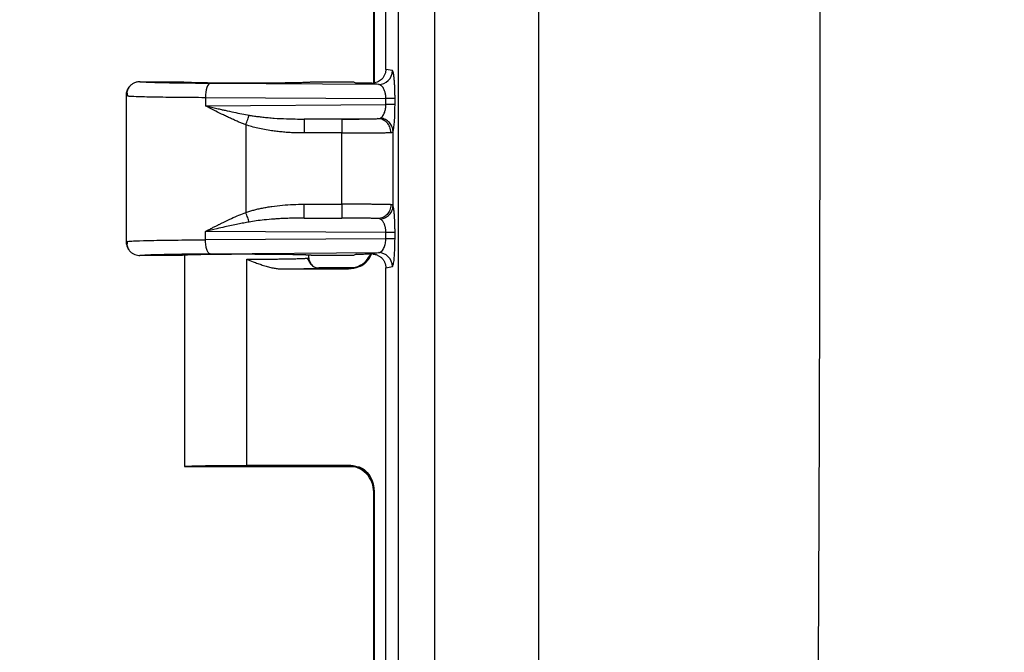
# Model space of a CAD drawing. Header units: inches. Extents: x 1.1 to 48.4, y 1.1 to 37.1.
# Tile 7 of 22: x 10.6 to 13.1, y 14.2 to 15.8. Entities that reach past the tile are written whole.
import ezdxf

# ---------------------------------------------------------------- set-up
doc = ezdxf.new("R2010")
doc.units = ezdxf.units.IN
doc.header["$LTSCALE"] = 4.5
doc.header["$MEASUREMENT"] = 0
doc.layers.add('DIMENSIONS', color=140, linetype='Continuous', lineweight=25)
doc.styles.add('SLDTEXTSTYLE0', font='TXT', dxfattribs={"width": 0.7})
doc.dimstyles.new('SLDDIMSTYLE0', dxfattribs={"dimtxt": 0.382324, "dimasz": 0.585, "dimexe": 0, "dimexo": 0.0625, "dimgap": 0.095581, "dimtad": 0, "dimtih": 1, "dimtoh": 1, "dimrnd": 1e-09, "dimzin": 12, "dimdsep": 46, "dimtxsty": 'SLDTEXTSTYLE0', "dimsah": 1, "dimcen": 0.09, "dimadec": 0, "dimazin": 3, "dimtfac": 1, "dimtofl": 0, "dimtmove": 0, "dimatfit": 3, "dimfxl": 0, "dimfrac": 2, "dimtolj": 1, "dimtzin": 12, "dimarcsym": 0})

# ---------------------------------------------------------------- blocks, each defined once
blk = doc.blocks.new('_D_4')
at = {"layer": 'DIMENSIONS'}
for p, q in [((12.677, 22.9128), (6.3961, 22.9128)), ((6.9586, 22.9128), (6.9586, 16.0077)), ((6.2315, 15.3145), (6.1031, 15.3145)), ((6.1031, 15.3145), (6.1031, 14.7069)), ((7.6856, 15.3145), (7.814, 15.3145)), ((7.814, 15.3145), (7.814, 14.7069)), ((6.1031, 14.7069), (6.2315, 14.7069)), ((7.814, 14.7069), (7.6856, 14.7069)), ((6.9586, 8.8878), (6.9586, 14.6213)), ((12.677, 8.8878), (6.3961, 8.8878))]:
    blk.add_line(p, q, dxfattribs=at)
for points in [[(6.9586, 22.9128), (6.8686, 22.3278), (7.0486, 22.3278)], [(6.9586, 8.8878), (7.0486, 9.4728), (6.8686, 9.4728)]]:
    blk.add_solid(points, dxfattribs=at)
at = {"layer": 'DIMENSIONS', "char_height": 0.375, "attachment_point": 1, "style": 'SLDTEXTSTYLE0'}
for s, insert in [('14.02', (6.2315, 15.8835)), ('356.2', (6.2315, 15.1903))]:
    blk.add_mtext(s, dxfattribs=dict(at, insert=insert))
blk = doc.blocks.new('_D_6')
at = {"layer": 'DIMENSIONS'}
for p, q in [((11.5295, 22.6028), (8.522, 22.6028)), ((9.0845, 22.6028), (9.0845, 16.0077)), ((8.3575, 15.3145), (8.2291, 15.3145)), ((8.2291, 15.3145), (8.2291, 14.7069)), ((9.8116, 15.3145), (9.94, 15.3145)), ((9.94, 15.3145), (9.94, 14.7069)), ((8.2291, 14.7069), (8.3575, 14.7069)), ((9.94, 14.7069), (9.8116, 14.7069)), ((9.0845, 9.1978), (9.0845, 14.6213)), ((11.5295, 9.1978), (8.522, 9.1978))]:
    blk.add_line(p, q, dxfattribs=at)
for points in [[(9.0845, 22.6028), (8.9945, 22.0178), (9.1745, 22.0178)], [(9.0845, 9.1978), (9.1745, 9.7828), (8.9945, 9.7828)]]:
    blk.add_solid(points, dxfattribs=at)
at = {"layer": 'DIMENSIONS', "char_height": 0.375, "attachment_point": 1, "style": 'SLDTEXTSTYLE0'}
for s, insert in [('13.41', (8.3575, 15.8835)), ('340.5', (8.3575, 15.1903))]:
    blk.add_mtext(s, dxfattribs=dict(at, insert=insert))
blk = doc.blocks.new('_D_7')
at = {"layer": 'DIMENSIONS'}
for p, q in [((12.8429, 23.5253), (4.2701, 23.5253)), ((4.8326, 23.5253), (4.8326, 16.0077)), ((4.1055, 15.3145), (3.9771, 15.3145)), ((3.9771, 15.3145), (3.9771, 14.7069)), ((5.5597, 15.3145), (5.688, 15.3145)), ((5.688, 15.3145), (5.688, 14.7069)), ((3.9771, 14.7069), (4.1055, 14.7069)), ((5.688, 14.7069), (5.5597, 14.7069)), ((4.8326, 8.2753), (4.8326, 14.6213)), ((12.8429, 8.2753), (4.2701, 8.2753))]:
    blk.add_line(p, q, dxfattribs=at)
for points in [[(4.8326, 23.5253), (4.7426, 22.9403), (4.9226, 22.9403)], [(4.8326, 8.2753), (4.9226, 8.8603), (4.7426, 8.8603)]]:
    blk.add_solid(points, dxfattribs=at)
at = {"layer": 'DIMENSIONS', "char_height": 0.375, "attachment_point": 1, "style": 'SLDTEXTSTYLE0'}
for s, insert in [('15.25', (4.1055, 15.8835)), ('387.4', (4.1055, 15.1903))]:
    blk.add_mtext(s, dxfattribs=dict(at, insert=insert))

msp = doc.modelspace()

# ---------------------------------------------------------------- linework, layer by layer
for p, q in [((11.542, 22.3172), (11.542, 9.4834)), ((11.8954, 21.2898), (11.8954, 10.5108)), ((11.5107, 15.6502), (11.5107, 16.6504)), ((11.4803, 15.6159), (11.4803, 16.0864)), ((11.4819, 15.6163), (11.4819, 16.088)), ((11.5272, 15.6469), (11.5107, 15.6502)), ((10.8917, 15.619), (10.9967, 15.619)), ((11.3242, 15.619), (11.4293, 15.619)), ((11.4293, 15.619), (11.4362, 15.6156)), ((10.8681, 15.61), (10.867, 15.6081)), ((11.4923, 15.6119), (11.0685, 15.6146)), ((11.4923, 15.6119), (11.4756, 15.6153)), ((10.8567, 15.5844), (10.8567, 15.2162)), ((10.8567, 15.584), (10.8632, 15.5832)), ((10.8567, 15.584), (10.8615, 15.5834)), ((11.0565, 15.5796), (11.5109, 15.5767)), ((11.0565, 15.5796), (11.0565, 15.5585)), ((11.5109, 15.5613), (11.5109, 15.5767)), ((11.5338, 15.5613), (11.5338, 15.5767)), ((11.0565, 15.5585), (11.5109, 15.5613)), ((11.5338, 15.5613), (11.5109, 15.5613)), ((11.3048, 15.525), (11.4901, 15.5261)), ((11.4, 15.525), (11.3048, 15.525)), ((11.1583, 15.5105), (11.1583, 15.2901)), ((11.4003, 15.49), (11.305, 15.49)), ((11.4003, 15.3106), (11.4003, 15.49)), ((11.5289, 15.3069), (11.5289, 15.4937)), ((11.305, 15.3106), (11.4003, 15.3106)), ((11.4901, 15.2745), (11.3048, 15.2756)), ((11.3048, 15.2756), (11.4, 15.2756)), ((11.0565, 15.221), (11.0565, 15.2421)), ((11.5109, 15.2392), (11.0565, 15.2421)), ((11.5109, 15.2238), (11.0565, 15.221)), ((11.5109, 15.2238), (11.5109, 15.2392)), ((11.5338, 15.2238), (11.5109, 15.2238)), ((11.5338, 15.2238), (11.5338, 15.2392)), ((10.8567, 15.2166), (10.864, 15.2172)), ((10.9967, 15.1815), (10.8917, 15.1815)), ((11.0042, 15.1815), (11.0042, 14.6503)), ((11.0685, 15.186), (11.4923, 15.1887)), ((11.1604, 14.653), (11.1604, 15.1722)), ((11.3218, 15.1602), (11.3138, 15.175)), ((11.3167, 15.1753), (11.3167, 15.1815)), ((11.3242, 15.1815), (11.3168, 15.1822)), ((11.4293, 15.1815), (11.3242, 15.1815)), ((11.4362, 15.185), (11.4293, 15.1815)), ((11.4756, 15.1853), (11.4923, 15.1887)), ((11.2404, 15.1479), (11.2797, 15.1479)), ((11.2515, 15.1476), (11.2718, 15.1479)), ((11.2515, 15.1476), (11.4169, 15.1476)), ((11.3232, 15.1584), (11.317, 15.1712)), ((11.4323, 15.1503), (11.3417, 15.1503)), ((11.4169, 15.1476), (11.4153, 15.1492)), ((11.5107, 15.1504), (11.5272, 15.1537)), ((11.5107, 14.1502), (11.5107, 15.1504)), ((11.4169, 14.653), (11.1604, 14.653)), ((11.4169, 14.653), (11.4153, 14.6514)), ((11.0042, 14.6503), (11.4323, 14.6503)), ((11.4438, 14.6488), (11.4323, 14.6503)), ((11.4819, 14.588), (11.4803, 14.5864)), ((11.4803, 14.1159), (11.4803, 14.5864)), ((11.4819, 14.1163), (11.4819, 14.588))]:
    msp.add_line(p, q)
msp.add_arc((11.4922, 15.6469), 0.035, 270.2071, 0.0027)
for points, knots in [([(11.6316, 22.3172), (11.6317, 22.3147), (11.6318, 22.3086), (11.6322, 22.2984), (11.6326, 22.2881), (11.6329, 22.2788), (11.6329, 22.2678), (11.6329, 22.251), (11.6329, 22.2283), (11.6329, 22.1949), (11.6329, 22.1533), (11.6329, 22.0866), (11.6329, 22.0032), (11.6329, 21.8698), (11.6329, 21.703), (11.6329, 21.3029), (11.6329, 20.4358), (11.6329, 18.5682), (11.6329, 15.9003), (11.6329, 13.2324), (11.6329, 11.3649), (11.6329, 10.4978), (11.6329, 10.0976), (11.6329, 9.9309), (11.6329, 9.7975), (11.6329, 9.7141), (11.6329, 9.6474), (11.6329, 9.6057), (11.6329, 9.5724), (11.6329, 9.5497), (11.6329, 9.5329), (11.6329, 9.5219), (11.6326, 9.5126), (11.6322, 9.5023), (11.6318, 9.492), (11.6317, 9.486), (11.6316, 9.4834)], [0, 0, 0, 0, 0.000594, 0.001405, 0.002395, 0.003006, 0.003569, 0.00498, 0.006929, 0.008878, 0.012775, 0.016673, 0.024469, 0.032264, 0.047855, 0.063447, 0.125811, 0.25054, 0.499997, 0.749455, 0.874184, 0.936548, 0.952139, 0.96773, 0.975526, 0.983321, 0.987219, 0.991117, 0.993066, 0.995015, 0.99642, 0.996987, 0.997592, 0.998589, 0.999402, 1, 1, 1, 1]), ([(12.5627, 21.2898), (12.564, 21.1987), (12.5667, 21.0171), (12.5705, 20.7458), (12.5741, 20.4765), (12.5774, 20.2089), (12.5808, 19.9184), (12.5843, 19.6052), (12.5887, 19.1561), (12.5935, 18.5951), (12.598, 17.9214), (12.6012, 17.2477), (12.6031, 16.574), (12.6037, 15.9003), (12.6031, 15.2266), (12.6012, 14.5529), (12.598, 13.8792), (12.5935, 13.2055), (12.5887, 12.6445), (12.5843, 12.1954), (12.5794, 11.7482), (12.5725, 11.1864), (12.566, 10.7373), (12.5627, 10.5108)], [0, 0, 0, 0, 0.025366, 0.050533, 0.075518, 0.100338, 0.125013, 0.156373, 0.187515, 0.250014, 0.312512, 0.375009, 0.437505, 0.5, 0.562495, 0.624991, 0.687488, 0.749986, 0.812485, 0.843625, 0.874987, 0.936952, 1, 1, 1, 1]), ([(11.5107, 15.6502), (11.5106, 15.649), (11.5106, 15.6466), (11.51, 15.643), (11.509, 15.6394), (11.5077, 15.636), (11.506, 15.6327), (11.504, 15.6295), (11.5012, 15.6261), (11.4973, 15.6225), (11.4921, 15.6192), (11.4858, 15.6165), (11.4812, 15.6158), (11.4788, 15.6154)], [0, 0, 0, 0, 0.070048, 0.140532, 0.211459, 0.282834, 0.354663, 0.426953, 0.499708, 0.609639, 0.729661, 0.85978, 1, 1, 1, 1]), ([(11.5297, 15.6413), (11.5296, 15.6419), (11.5293, 15.6432), (11.5288, 15.6446), (11.5283, 15.6458), (11.5278, 15.6467), (11.5274, 15.6468), (11.5272, 15.6469)], [0, 0, 0, 0, 0.1743085, 0.3614489, 0.5614197, 0.77425, 1, 1, 1, 1]), ([(10.8917, 15.619), (10.8904, 15.619), (10.8878, 15.6189), (10.8839, 15.6183), (10.88, 15.6171), (10.8762, 15.6155), (10.8725, 15.6134), (10.8691, 15.6109), (10.8659, 15.6079), (10.8631, 15.6044), (10.8605, 15.6002), (10.8584, 15.5953), (10.857, 15.5899), (10.8568, 15.586), (10.8567, 15.584)], [0, 0, 0, 0, 0.069046, 0.141016, 0.215344, 0.291371, 0.368371, 0.445585, 0.522605, 0.604702, 0.6939, 0.789973, 0.892337, 1, 1, 1, 1]), ([(11.0685, 15.6146), (11.0428, 15.6148), (11.0185, 15.615), (10.975, 15.6156), (10.9558, 15.616), (10.9244, 15.6167), (10.9122, 15.6172), (10.8958, 15.6181), (10.8916, 15.6186), (10.8917, 15.619)], [0, 0, 0, 0, 0.25, 0.25, 0.5, 0.5, 0.75, 0.75, 1, 1, 1, 1]), ([(10.9967, 15.619), (10.9967, 15.619), (10.9968, 15.6189), (10.9974, 15.6188), (10.9984, 15.6186), (10.9998, 15.6185), (11.0014, 15.6184), (11.0034, 15.6182), (11.0055, 15.6181), (11.008, 15.618), (11.0105, 15.6179), (11.0133, 15.6178), (11.0162, 15.6177), (11.0192, 15.6176), (11.0223, 15.6175), (11.0254, 15.6174), (11.0286, 15.6174), (11.0319, 15.6173), (11.0351, 15.6172), (11.0383, 15.6171), (11.0415, 15.6171), (11.0539, 15.6169), (11.0785, 15.6165), (11.1186, 15.6163), (11.1674, 15.6161), (11.2241, 15.6163), (11.2634, 15.6168), (11.2828, 15.6171), (11.2892, 15.6173), (11.2956, 15.6174), (11.3019, 15.6176), (11.3078, 15.6178), (11.3131, 15.618), (11.3177, 15.6182), (11.3213, 15.6185), (11.3237, 15.6188), (11.324, 15.619), (11.3242, 15.619)], [0, 0, 0, 0, 0.0163312, 0.0322622, 0.0477932, 0.062924, 0.0776547, 0.0919854, 0.1059158, 0.1194462, 0.1325764, 0.1453065, 0.1576364, 0.1695662, 0.1810958, 0.1922253, 0.2029546, 0.2132837, 0.2232127, 0.2327415, 0.2418701, 0.2505986, 0.3369196, 0.4202115, 0.5004735, 0.6215973, 0.7494546, 0.7673111, 0.7867676, 0.8078239, 0.8304798, 0.8547353, 0.8805901, 0.9080442, 0.9370973, 0.9677493, 1, 1, 1, 1]), ([(11.5338, 15.5767), (11.5338, 15.5783), (11.5338, 15.5814), (11.5338, 15.5861), (11.5337, 15.5908), (11.5336, 15.5955), (11.5334, 15.6002), (11.5333, 15.6048), (11.5329, 15.612), (11.5323, 15.6218), (11.5314, 15.6306), (11.5305, 15.6372), (11.53, 15.6399), (11.5297, 15.6413)], [0, 0, 0, 0, 0.054343, 0.109734, 0.166148, 0.223543, 0.281919, 0.341269, 0.401538, 0.570281, 0.764177, 0.868089, 1, 1, 1, 1]), ([(10.8637, 15.6051), (10.8618, 15.6018), (10.8579, 15.5952), (10.8593, 15.587), (10.86, 15.5829)], [0, 0, 0, 0, 0.494864, 1, 1, 1, 1]), ([(11.0685, 15.6146), (11.0654, 15.6145), (11.0623, 15.6106), (11.0579, 15.5977), (11.0566, 15.5887), (11.0565, 15.5796)], [0, 0, 0, 0, 0.5, 0.5, 1, 1, 1, 1]), ([(11.4756, 15.6153), (11.4743, 15.6153), (11.4718, 15.6153), (11.4679, 15.6153), (11.4639, 15.6153), (11.4599, 15.6154), (11.4556, 15.6154), (11.4509, 15.6154), (11.4443, 15.6155), (11.4394, 15.6156), (11.4362, 15.6156)], [0, 0, 0, 0, 0.084704, 0.173151, 0.26606, 0.364054, 0.467663, 0.589734, 0.727154, 1, 1, 1, 1]), ([(11.5109, 15.5767), (11.5109, 15.5777), (11.5109, 15.5795), (11.5107, 15.5823), (11.5103, 15.5851), (11.5099, 15.5878), (11.5094, 15.5905), (11.5083, 15.5944), (11.5065, 15.5995), (11.5039, 15.6042), (11.5011, 15.6077), (11.4984, 15.6099), (11.4954, 15.6115), (11.4935, 15.6118), (11.4923, 15.6119)], [0, 0, 0, 0, 0.042767, 0.08611, 0.130256, 0.175421, 0.221806, 0.269596, 0.394316, 0.535462, 0.642853, 0.766467, 0.863579, 1, 1, 1, 1]), ([(10.8615, 15.5834), (10.8621, 15.5833), (10.8644, 15.5828), (10.8843, 15.582), (10.9238, 15.581), (10.985, 15.5801), (11.0331, 15.5798), (11.0565, 15.5796)], [0, 0, 0, 0, 0.071988, 0.249152, 0.518318, 0.764549, 1, 1, 1, 1]), ([(11.5338, 15.5767), (11.5332, 15.5767), (11.5307, 15.5767), (11.5227, 15.5767), (11.5171, 15.5767), (11.5109, 15.5767)], [0, 0, 0, 0, 0.5, 0.5, 1, 1, 1, 1]), ([(11.0565, 15.5585), (11.0617, 15.5573), (11.0712, 15.555), (11.0846, 15.5519), (11.096, 15.5493), (11.1102, 15.5461), (11.1274, 15.5424), (11.1476, 15.5383), (11.1605, 15.536), (11.1665, 15.5348)], [0, 0, 0, 0, 0.143161, 0.266977, 0.371447, 0.456572, 0.657037, 0.838176, 1, 1, 1, 1]), ([(11.1583, 15.5105), (11.1555, 15.5116), (11.1497, 15.5139), (11.1408, 15.5175), (11.1316, 15.5215), (11.1219, 15.5258), (11.1118, 15.5305), (11.0986, 15.5368), (11.0799, 15.5462), (11.0652, 15.5539), (11.0565, 15.5585)], [0, 0, 0, 0, 0.079319, 0.163194, 0.251644, 0.344686, 0.442334, 0.544601, 0.733694, 1, 1, 1, 1]), ([(11.497, 15.5275), (11.4976, 15.5278), (11.4988, 15.5285), (11.5004, 15.5299), (11.5019, 15.5315), (11.5038, 15.5338), (11.5058, 15.5373), (11.5078, 15.542), (11.5092, 15.5468), (11.5102, 15.5516), (11.5108, 15.5564), (11.5109, 15.5597), (11.5109, 15.5613)], [0, 0, 0, 0, 0.091001, 0.175269, 0.252836, 0.323744, 0.473527, 0.607679, 0.712964, 0.8126, 0.907811, 1, 1, 1, 1]), ([(11.5308, 15.5028), (11.5314, 15.5069), (11.5319, 15.5116), (11.5324, 15.5186), (11.5326, 15.5209), (11.5328, 15.5243), (11.5329, 15.5255), (11.533, 15.528), (11.5331, 15.5292), (11.5336, 15.5405), (11.5338, 15.5513), (11.5338, 15.5613)], [0, 0, 0, 0, 0.25, 0.25, 0.375, 0.375, 0.4375, 0.4375, 0.5, 0.5, 1, 1, 1, 1]), ([(11.1583, 15.5105), (11.1598, 15.5149), (11.1614, 15.5196), (11.1643, 15.528), (11.1655, 15.5318), (11.1665, 15.5348)], [0, 0, 0, 0, 0.5, 0.5, 1, 1, 1, 1]), ([(11.1665, 15.5348), (11.17, 15.5342), (11.1772, 15.533), (11.1887, 15.5314), (11.2013, 15.5299), (11.2151, 15.5285), (11.2351, 15.5269), (11.2651, 15.5253), (11.2901, 15.5251), (11.3048, 15.525)], [0, 0, 0, 0, 0.0752223, 0.1586364, 0.2502581, 0.3500992, 0.4581689, 0.6832497, 1, 1, 1, 1]), ([(11.3048, 15.525), (11.3049, 15.5248), (11.3049, 15.521), (11.305, 15.508), (11.305, 15.499), (11.305, 15.49)], [0, 0, 0, 0, 0.5, 0.5, 1, 1, 1, 1]), ([(11.4, 15.525), (11.4051, 15.525), (11.4101, 15.525), (11.4199, 15.525), (11.4247, 15.525), (11.4392, 15.5251), (11.4479, 15.5252), (11.4641, 15.5254), (11.4711, 15.5255), (11.4827, 15.5258), (11.4871, 15.526), (11.4901, 15.5261)], [0, 0, 0, 0, 0.125, 0.125, 0.25, 0.25, 0.5, 0.5, 0.75, 0.75, 1, 1, 1, 1]), ([(11.4, 15.525), (11.4001, 15.5249), (11.4001, 15.5238), (11.4001, 15.52), (11.4002, 15.5174), (11.4002, 15.5116), (11.4002, 15.508), (11.4003, 15.4996), (11.4003, 15.4948), (11.4003, 15.49)], [0, 0, 0, 0, 0.25, 0.25, 0.5, 0.5, 0.75, 0.75, 1, 1, 1, 1]), ([(11.5235, 15.4911), (11.5235, 15.496), (11.5224, 15.5008), (11.5189, 15.5093), (11.5164, 15.5129), (11.5109, 15.5187), (11.5074, 15.5213), (11.4993, 15.525), (11.4947, 15.5261), (11.4901, 15.5261)], [0, 0, 0, 0, 0.25, 0.25, 0.5, 0.5, 0.75, 0.75, 1, 1, 1, 1]), ([(11.5289, 15.4937), (11.5288, 15.4981), (11.5278, 15.5024), (11.5253, 15.5082), (11.5243, 15.51), (11.5221, 15.5133), (11.5209, 15.5148), (11.517, 15.519), (11.5137, 15.5216), (11.5059, 15.5256), (11.5015, 15.527), (11.497, 15.5275)], [0, 0, 0, 0, 0.25, 0.25, 0.375, 0.375, 0.5, 0.5, 0.75, 0.75, 1, 1, 1, 1]), ([(11.305, 15.49), (11.3003, 15.49), (11.2909, 15.4901), (11.277, 15.4905), (11.2632, 15.4913), (11.2497, 15.4924), (11.2363, 15.4938), (11.2215, 15.4958), (11.2055, 15.4984), (11.1888, 15.5018), (11.1731, 15.5057), (11.1632, 15.509), (11.1583, 15.5105)], [0, 0, 0, 0, 0.0952248, 0.1891247, 0.2817494, 0.3731507, 0.4633822, 0.5525001, 0.6743173, 0.7893535, 0.8978273, 1, 1, 1, 1]), ([(11.4003, 15.49), (11.4027, 15.49), (11.4076, 15.49), (11.4151, 15.49), (11.4226, 15.49), (11.4302, 15.49), (11.4378, 15.4901), (11.4454, 15.4901), (11.453, 15.4901), (11.4605, 15.4902), (11.4679, 15.4902), (11.475, 15.4903), (11.482, 15.4904), (11.4887, 15.4904), (11.4951, 15.4905), (11.5011, 15.4906), (11.5067, 15.4907), (11.5118, 15.4908), (11.5163, 15.4909), (11.5203, 15.491), (11.5224, 15.4911), (11.5235, 15.4911)], [0, 0, 0, 0, 0.0446168, 0.0901143, 0.1364957, 0.1837631, 0.2319199, 0.2809719, 0.3309241, 0.3817758, 0.4335232, 0.486162, 0.53969, 0.5941108, 0.6494275, 0.7056376, 0.762735, 0.8207146, 0.8795786, 0.9393378, 1, 1, 1, 1]), ([(11.5235, 15.4911), (11.5241, 15.4912), (11.5252, 15.4913), (11.5265, 15.4916), (11.5276, 15.4921), (11.5284, 15.4928), (11.5287, 15.4934), (11.5289, 15.4937)], [0, 0, 0, 0, 0.214615, 0.4221485, 0.6223299, 0.8150276, 1, 1, 1, 1]), ([(11.1583, 15.2901), (11.1615, 15.2911), (11.168, 15.2933), (11.1782, 15.2961), (11.1889, 15.2987), (11.2001, 15.3011), (11.2119, 15.3033), (11.2286, 15.3059), (11.2504, 15.3084), (11.2774, 15.3103), (11.2958, 15.3105), (11.305, 15.3106)], [0, 0, 0, 0, 0.06789, 0.13876, 0.212698, 0.289782, 0.370082, 0.453657, 0.630824, 0.812802, 1, 1, 1, 1]), ([(11.3048, 15.2756), (11.3048, 15.2757), (11.3049, 15.2768), (11.3049, 15.2806), (11.3049, 15.2832), (11.305, 15.289), (11.305, 15.2926), (11.305, 15.301), (11.305, 15.3058), (11.305, 15.3106)], [0, 0, 0, 0, 0.25, 0.25, 0.5, 0.5, 0.75, 0.75, 1, 1, 1, 1]), ([(11.4003, 15.3106), (11.4003, 15.3058), (11.4003, 15.301), (11.4002, 15.2926), (11.4002, 15.289), (11.4002, 15.2832), (11.4001, 15.2806), (11.4001, 15.2768), (11.4001, 15.2757), (11.4, 15.2756)], [0, 0, 0, 0, 0.25, 0.25, 0.5, 0.5, 0.75, 0.75, 1, 1, 1, 1]), ([(11.5235, 15.3094), (11.5227, 15.3095), (11.5212, 15.3095), (11.5185, 15.3096), (11.5154, 15.3097), (11.5121, 15.3098), (11.5085, 15.3099), (11.5045, 15.3099), (11.5004, 15.31), (11.496, 15.3101), (11.4914, 15.3101), (11.4866, 15.3102), (11.4817, 15.3102), (11.4766, 15.3103), (11.4714, 15.3103), (11.4661, 15.3104), (11.4607, 15.3104), (11.4553, 15.3105), (11.4498, 15.3105), (11.4442, 15.3105), (11.4387, 15.3105), (11.4331, 15.3106), (11.4275, 15.3106), (11.422, 15.3106), (11.4165, 15.3106), (11.411, 15.3106), (11.4056, 15.3106), (11.402, 15.3106), (11.4003, 15.3106)], [0, 0, 0, 0, 0.04442, 0.088358, 0.131814, 0.174793, 0.2173, 0.259336, 0.3009, 0.34199, 0.382603, 0.422737, 0.462393, 0.501572, 0.540276, 0.578505, 0.616258, 0.653532, 0.690326, 0.726639, 0.762472, 0.797826, 0.832704, 0.867107, 0.901038, 0.934496, 0.967483, 1, 1, 1, 1]), ([(11.5235, 15.3094), (11.5235, 15.3046), (11.5224, 15.2998), (11.5189, 15.2913), (11.5164, 15.2877), (11.5109, 15.2819), (11.5074, 15.2793), (11.4993, 15.2755), (11.4947, 15.2745), (11.4901, 15.2745)], [0, 0, 0, 0, 0.25, 0.25, 0.5, 0.5, 0.75, 0.75, 1, 1, 1, 1]), ([(11.497, 15.2731), (11.5015, 15.2736), (11.5059, 15.275), (11.5137, 15.279), (11.517, 15.2816), (11.5209, 15.2858), (11.5221, 15.2873), (11.5243, 15.2906), (11.5253, 15.2924), (11.5278, 15.2982), (11.5288, 15.3025), (11.5289, 15.3069)], [0, 0, 0, 0, 0.25, 0.25, 0.5, 0.5, 0.625, 0.625, 0.75, 0.75, 1, 1, 1, 1]), ([(11.5289, 15.3069), (11.5286, 15.3073), (11.5282, 15.308), (11.5271, 15.3088), (11.5256, 15.3093), (11.5242, 15.3094), (11.5235, 15.3094)], [0, 0, 0, 0, 0.232737, 0.477233, 0.733109, 1, 1, 1, 1]), ([(11.5334, 15.264), (11.5333, 15.2653), (11.5332, 15.2681), (11.533, 15.2721), (11.5328, 15.276), (11.5326, 15.2797), (11.5323, 15.2834), (11.5319, 15.288), (11.5314, 15.2933), (11.5306, 15.2989), (11.5298, 15.3037), (11.5292, 15.3058), (11.5289, 15.3069)], [0, 0, 0, 0, 0.0641125, 0.1291761, 0.1951427, 0.2620328, 0.3298486, 0.398552, 0.5356032, 0.6815209, 0.8363052, 1, 1, 1, 1]), ([(11.0565, 15.2421), (11.0596, 15.2438), (11.0656, 15.2469), (11.0741, 15.2514), (11.082, 15.2554), (11.089, 15.259), (11.0953, 15.2621), (11.106, 15.2674), (11.121, 15.2744), (11.1401, 15.2829), (11.1525, 15.2878), (11.1583, 15.2901)], [0, 0, 0, 0, 0.096173, 0.18388, 0.263123, 0.333901, 0.396215, 0.450065, 0.652346, 0.835615, 1, 1, 1, 1]), ([(11.1666, 15.2658), (11.1656, 15.2688), (11.1643, 15.2726), (11.1614, 15.281), (11.1598, 15.2856), (11.1583, 15.2901)], [0, 0, 0, 0, 0.5, 0.5, 1, 1, 1, 1]), ([(11.3048, 15.2756), (11.2983, 15.2756), (11.286, 15.2756), (11.2687, 15.2752), (11.2534, 15.2746), (11.2402, 15.2739), (11.2242, 15.2728), (11.2057, 15.2712), (11.1851, 15.2688), (11.1724, 15.2667), (11.1666, 15.2658)], [0, 0, 0, 0, 0.1402, 0.2653768, 0.3755308, 0.4706629, 0.5507745, 0.7224344, 0.8721584, 1, 1, 1, 1]), ([(11.4901, 15.2745), (11.4886, 15.2745), (11.4858, 15.2747), (11.4822, 15.2748), (11.4797, 15.2748), (11.4783, 15.2749), (11.4739, 15.275), (11.4707, 15.2751), (11.4637, 15.2752), (11.46, 15.2752), (11.4479, 15.2754), (11.439, 15.2755), (11.42, 15.2756), (11.4102, 15.2756), (11.4, 15.2756)], [0, 0, 0, 0, 0.125, 0.1875, 0.1875, 0.25, 0.25, 0.375, 0.375, 0.5, 0.5, 0.75, 0.75, 1, 1, 1, 1]), ([(11.5109, 15.2392), (11.5109, 15.2403), (11.5109, 15.2424), (11.5106, 15.2455), (11.5102, 15.2487), (11.5096, 15.2518), (11.5089, 15.2548), (11.508, 15.2577), (11.507, 15.2605), (11.5057, 15.2634), (11.5041, 15.2663), (11.5021, 15.269), (11.4997, 15.2715), (11.4979, 15.2726), (11.497, 15.2731)], [0, 0, 0, 0, 0.059035, 0.1193622, 0.1813893, 0.2454914, 0.3120083, 0.3812447, 0.4534704, 0.5289236, 0.6291281, 0.7389796, 0.8599882, 1, 1, 1, 1]), ([(11.1666, 15.2658), (11.162, 15.2649), (11.1526, 15.2632), (11.1378, 15.2603), (11.122, 15.257), (11.1042, 15.2531), (11.0821, 15.2481), (11.066, 15.2444), (11.0565, 15.2421)], [0, 0, 0, 0, 0.120172, 0.251733, 0.394689, 0.549042, 0.736262, 1, 1, 1, 1]), ([(11.5338, 15.2392), (11.5338, 15.2409), (11.5338, 15.2442), (11.5338, 15.2491), (11.5337, 15.2541), (11.5335, 15.2591), (11.5334, 15.2623), (11.5334, 15.264)], [0, 0, 0, 0, 0.191893, 0.387903, 0.588015, 0.792091, 1, 1, 1, 1]), ([(11.4923, 15.1887), (11.493, 15.1887), (11.4943, 15.1889), (11.4961, 15.1895), (11.4976, 15.1903), (11.499, 15.1912), (11.501, 15.1929), (11.5036, 15.196), (11.5064, 15.201), (11.5085, 15.2065), (11.5098, 15.2121), (11.5107, 15.2179), (11.5108, 15.2219), (11.5109, 15.2238)], [0, 0, 0, 0, 0.080242, 0.1518182, 0.2147305, 0.2689826, 0.3145811, 0.4713839, 0.6059687, 0.7145196, 0.8152716, 0.9097983, 1, 1, 1, 1]), ([(11.5338, 15.2392), (11.5332, 15.2392), (11.5307, 15.2392), (11.5227, 15.2392), (11.5171, 15.2392), (11.5109, 15.2392)], [0, 0, 0, 0, 0.5, 0.5, 1, 1, 1, 1]), ([(11.5301, 15.1618), (11.5305, 15.164), (11.5315, 15.1693), (11.5327, 15.1839), (11.5336, 15.2029), (11.5338, 15.2171), (11.5338, 15.2238)], [0, 0, 0, 0, 0.20136, 0.47041, 0.748018, 1, 1, 1, 1]), ([(10.8567, 15.2166), (10.8567, 15.2157), (10.8568, 15.2133), (10.8574, 15.2087), (10.8592, 15.2031), (10.8623, 15.1971), (10.8667, 15.1917), (10.8723, 15.1871), (10.8785, 15.1839), (10.8851, 15.1819), (10.8895, 15.1817), (10.8917, 15.1815)], [0, 0, 0, 0, 0.047632, 0.131779, 0.250154, 0.367583, 0.500104, 0.628471, 0.756779, 0.881636, 1, 1, 1, 1]), ([(10.86, 15.2177), (10.8593, 15.2136), (10.8579, 15.2054), (10.8617, 15.1989), (10.8636, 15.1956)], [0, 0, 0, 0, 0.505088, 1, 1, 1, 1]), ([(10.864, 15.2172), (10.8665, 15.2175), (10.8721, 15.2182), (10.9126, 15.2194), (10.973, 15.2204), (11.0294, 15.2208), (11.0565, 15.221)], [0, 0, 0, 0, 0.200982, 0.436981, 0.729497, 1, 1, 1, 1]), ([(11.0685, 15.186), (11.0669, 15.186), (11.0652, 15.1872), (11.0623, 15.1909), (11.0611, 15.1936), (11.0591, 15.1993), (11.0582, 15.203), (11.0569, 15.2114), (11.0566, 15.2161), (11.0565, 15.221)], [0, 0, 0, 0, 0.25, 0.25, 0.5, 0.5, 0.75, 0.75, 1, 1, 1, 1]), ([(10.8917, 15.1815), (10.8916, 15.182), (10.8958, 15.1825), (10.9122, 15.1834), (10.9244, 15.1839), (10.9558, 15.1846), (10.975, 15.185), (11.0185, 15.1856), (11.0428, 15.1858), (11.0685, 15.186)], [0, 0, 0, 0, 0.25, 0.25, 0.5, 0.5, 0.75, 0.75, 1, 1, 1, 1]), ([(11.3242, 15.1815), (11.3241, 15.1816), (11.3241, 15.1817), (11.3234, 15.1818), (11.3224, 15.182), (11.3211, 15.1821), (11.3194, 15.1822), (11.3175, 15.1824), (11.3153, 15.1825), (11.3129, 15.1826), (11.3103, 15.1827), (11.3076, 15.1828), (11.3047, 15.1829), (11.3017, 15.183), (11.2986, 15.1831), (11.2954, 15.1832), (11.2922, 15.1832), (11.289, 15.1833), (11.2858, 15.1834), (11.2826, 15.1835), (11.2794, 15.1835), (11.267, 15.1837), (11.2423, 15.1841), (11.2022, 15.1843), (11.1535, 15.1845), (11.0968, 15.1843), (11.0575, 15.1838), (11.0381, 15.1834), (11.0317, 15.1833), (11.0252, 15.1832), (11.019, 15.183), (11.0131, 15.1828), (11.0077, 15.1826), (11.0032, 15.1823), (10.9996, 15.1821), (10.9972, 15.1818), (10.9968, 15.1816), (10.9967, 15.1815)], [0, 0, 0, 0, 0.016331, 0.032262, 0.047793, 0.062924, 0.077655, 0.091985, 0.105916, 0.119446, 0.132576, 0.145306, 0.157636, 0.169566, 0.181096, 0.192225, 0.202955, 0.213284, 0.223213, 0.232741, 0.24187, 0.250599, 0.33692, 0.420211, 0.500474, 0.621597, 0.749455, 0.767311, 0.786768, 0.807824, 0.83048, 0.854735, 0.88059, 0.908044, 0.937097, 0.967749, 1, 1, 1, 1]), ([(11.1604, 15.1722), (11.163, 15.1722), (11.1682, 15.1722), (11.1761, 15.1722), (11.1839, 15.1722), (11.1918, 15.1722), (11.1996, 15.1723), (11.2074, 15.1723), (11.2151, 15.1724), (11.2228, 15.1724), (11.2303, 15.1725), (11.2376, 15.1726), (11.2448, 15.1727), (11.2519, 15.1728), (11.2587, 15.1729), (11.2652, 15.173), (11.2716, 15.1731), (11.278, 15.1732), (11.2843, 15.1734), (11.2905, 15.1736), (11.2964, 15.1738), (11.3019, 15.174), (11.3068, 15.1742), (11.311, 15.1745), (11.3141, 15.1747), (11.3163, 15.175), (11.3165, 15.1752), (11.3167, 15.1753)], [0, 0, 0, 0, 0.031723, 0.063703, 0.095939, 0.128432, 0.161181, 0.194188, 0.227451, 0.260971, 0.294748, 0.328781, 0.363072, 0.39762, 0.432424, 0.467486, 0.502804, 0.540787, 0.581379, 0.624579, 0.670387, 0.718803, 0.769828, 0.82346, 0.879699, 0.938546, 1, 1, 1, 1]), ([(11.1604, 15.1722), (11.1657, 15.17), (11.175, 15.1663), (11.1881, 15.1614), (11.2, 15.1572), (11.2119, 15.1537), (11.2236, 15.1508), (11.2341, 15.1488), (11.2433, 15.1478), (11.249, 15.1476), (11.2515, 15.1476)], [0, 0, 0, 0, 0.17991, 0.317414, 0.440565, 0.580594, 0.708116, 0.821453, 0.919202, 1, 1, 1, 1]), ([(11.3167, 15.1753), (11.3167, 15.1745), (11.3168, 15.1726), (11.3173, 15.1693), (11.3185, 15.1655), (11.3207, 15.1614), (11.324, 15.1574), (11.3279, 15.1542), (11.3323, 15.152), (11.3367, 15.1506), (11.34, 15.1504), (11.3417, 15.1503)], [0, 0, 0, 0, 0.062548, 0.146663, 0.25061, 0.368498, 0.500327, 0.647116, 0.750521, 0.873792, 1, 1, 1, 1]), ([(11.4153, 15.1492), (11.4238, 15.1502), (11.4407, 15.1522), (11.4617, 15.1659), (11.4693, 15.1793), (11.4727, 15.1853)], [0, 0, 0, 0, 0.355676, 0.711353, 1, 1, 1, 1]), ([(11.4169, 15.1476), (11.426, 15.1488), (11.445, 15.1512), (11.466, 15.1668), (11.4726, 15.1805), (11.4749, 15.1853)], [0, 0, 0, 0, 0.375704, 0.781814, 1, 1, 1, 1]), ([(11.4362, 15.185), (11.439, 15.185), (11.4435, 15.1851), (11.4496, 15.1851), (11.4552, 15.1852), (11.4615, 15.1853), (11.4686, 15.1853), (11.4733, 15.1853), (11.4756, 15.1853)], [0, 0, 0, 0, 0.240224, 0.376451, 0.495129, 0.679845, 0.847, 1, 1, 1, 1]), ([(11.4788, 15.1852), (11.48, 15.185), (11.4825, 15.1847), (11.486, 15.1838), (11.4894, 15.1826), (11.4925, 15.181), (11.4955, 15.1792), (11.4982, 15.1772), (11.5007, 15.1749), (11.5028, 15.1725), (11.5048, 15.1699), (11.5064, 15.1672), (11.5078, 15.1644), (11.5089, 15.1616), (11.5097, 15.1588), (11.5103, 15.156), (11.5106, 15.1532), (11.5107, 15.1513), (11.5107, 15.1504)], [0, 0, 0, 0, 0.071691, 0.142147, 0.21137, 0.279362, 0.346124, 0.411658, 0.475966, 0.539051, 0.600915, 0.66156, 0.720989, 0.779205, 0.836211, 0.89201, 0.946605, 1, 1, 1, 1]), ([(11.5272, 15.1537), (11.5272, 15.1628), (11.5234, 15.1719), (11.5105, 15.1849), (11.5014, 15.1886), (11.4923, 15.1887)], [0, 0, 0, 0, 0.5, 0.5, 1, 1, 1, 1]), ([(11.2718, 15.1479), (11.2775, 15.1479), (11.296, 15.1482), (11.3185, 15.1487), (11.3378, 15.1495), (11.3404, 15.15), (11.3417, 15.1503)], [0, 0, 0, 0, 0.13145, 0.421009, 0.710519, 1, 1, 1, 1]), ([(11.4323, 15.1503), (11.4311, 15.1503), (11.4284, 15.1502), (11.4244, 15.15), (11.4213, 15.1499), (11.4181, 15.1497), (11.4162, 15.1495), (11.4153, 15.1493), (11.4153, 15.1492), (11.4153, 15.1492)], [0, 0, 0, 0, 0.1121903, 0.2520306, 0.4167863, 0.5006423, 0.7480561, 0.8740352, 1, 1, 1, 1]), ([(11.5272, 15.1537), (11.528, 15.1542), (11.529, 15.1549), (11.5299, 15.1606), (11.5301, 15.1618)], [0, 0, 0, 0, 0.788117, 1, 1, 1, 1]), ([(11.0042, 14.6503), (11.0043, 14.6506), (11.0078, 14.651), (11.0232, 14.6516), (11.0352, 14.6519), (11.0656, 14.6525), (11.084, 14.6527), (11.1223, 14.6529), (11.1421, 14.653), (11.1604, 14.653)], [0, 0, 0, 0, 0.25, 0.25, 0.5, 0.5, 0.75, 0.75, 1, 1, 1, 1]), ([(11.4819, 14.588), (11.4819, 14.5957), (11.4805, 14.6039), (11.4742, 14.6199), (11.4692, 14.6276), (11.4565, 14.6403), (11.4488, 14.6453), (11.4328, 14.6516), (11.4246, 14.653), (11.4169, 14.653)], [0, 0, 0, 0, 0.25, 0.25, 0.5, 0.5, 0.75, 0.75, 1, 1, 1, 1]), ([(11.4803, 14.5864), (11.4803, 14.5941), (11.4789, 14.6023), (11.4726, 14.6183), (11.4677, 14.626), (11.455, 14.6387), (11.4473, 14.6437), (11.4313, 14.65), (11.423, 14.6514), (11.4153, 14.6514)], [0, 0, 0, 0, 0.25, 0.25, 0.5, 0.5, 0.75, 0.75, 1, 1, 1, 1]), ([(11.4436, 14.6491), (11.4481, 14.6471), (11.4573, 14.643), (11.471, 14.6273), (11.48, 14.6072), (11.4806, 14.5926), (11.4808, 14.5856)], [0, 0, 0, 0, 0.258313, 0.518394, 0.76908, 1, 1, 1, 1])]:
    msp.add_open_spline(points, degree=3, knots=knots)
for points in [[(11.4756, 15.6153), (11.4767, 15.6153), (11.4777, 15.6153), (11.4788, 15.6154)], [(11.4901, 15.5261), (11.4931, 15.5262), (11.4954, 15.5266), (11.497, 15.5275)], [(11.5289, 15.4937), (11.5296, 15.4958), (11.5302, 15.499), (11.5308, 15.5028)], [(11.497, 15.2731), (11.4954, 15.274), (11.4931, 15.2744), (11.4901, 15.2745)], [(11.4788, 15.1852), (11.4777, 15.1853), (11.4767, 15.1853), (11.4756, 15.1853)]]:
    msp.add_open_spline(points, degree=3)

# ---------------------------------------------------------------- dimensions: what is measured, and where the dimension line sits
at = {"layer": 'DIMENSIONS'}
for base, p1, p2, picture, middle in [((4.8326, 8.2753), (13.0679, 23.5253), (13.0679, 8.2753), '_D_7', (4.8326, 15.3145)), ((6.9585520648, 8.887797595), (12.9019757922, 22.9127975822), (12.9019757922, 8.887797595), '_D_4', (6.9585520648, 15.3145092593)), ((9.0845363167, 22.6027975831), (11.7544787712, 9.1977975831), (11.7544788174, 22.6027975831), '_D_6', (9.0845363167, 15.3145092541))]:
    dim = msp.add_linear_dim(base=base, p1=p1, p2=p2, angle=90, dimstyle='SLDDIMSTYLE0', dxfattribs=at)
    dim.commit()
    dim.dimension.update_dxf_attribs({"geometry": picture, "text_midpoint": middle, "dimtype": 160})

doc.saveas('drawing.dxf')
